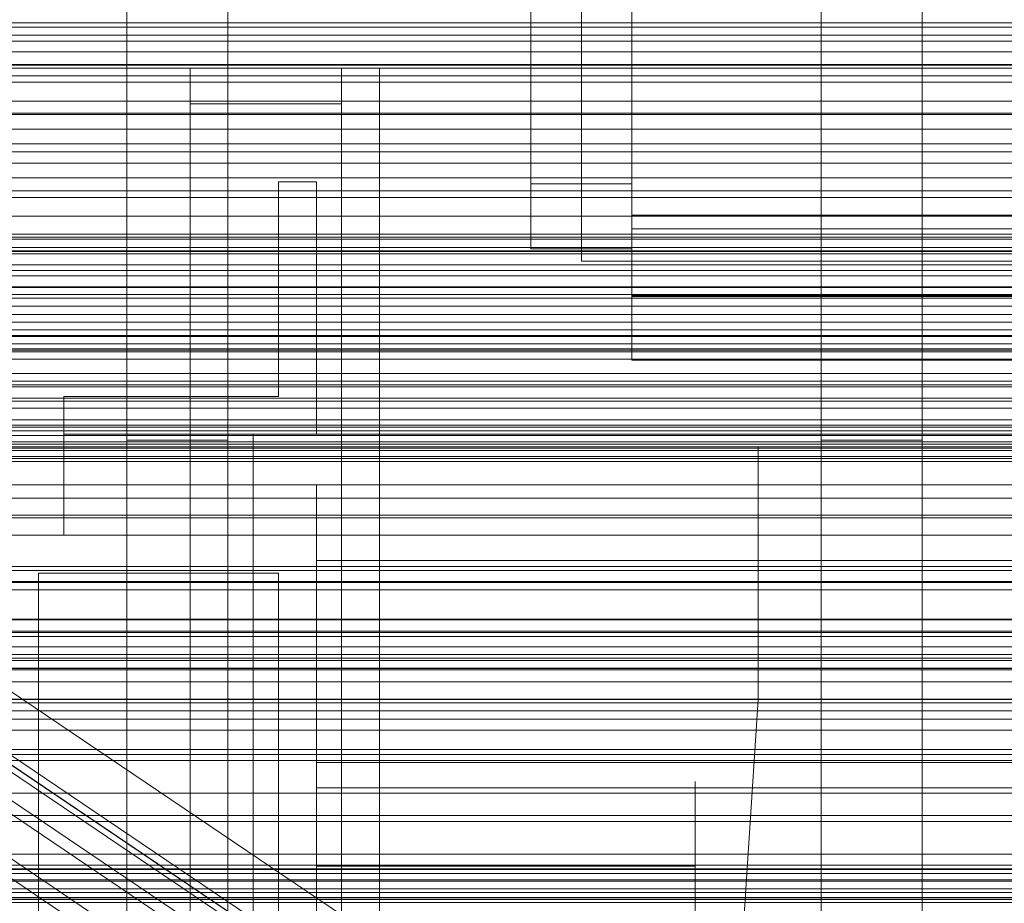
# Model space of a CAD drawing. Header units: millimetres. Extents: x -3490 to 61924, y -72580 to 6847.
# Tile 133 of 256: x -208 to -130, y -34746 to -34676. Entities that reach past the tile are written whole.
import ezdxf

# ---------------------------------------------------------------- set-up
doc = ezdxf.new("R2010")
doc.units = ezdxf.units.MM
for name, color, linetype, lineweight in [('COTAS_O', 1, 'Continuous', 0), ('COTAS_P', 1, 'Continuous', 0), ('frontal_bajante_movil', 7, 'Continuous', 0), ('frontal_briquetadora', 7, 'Continuous', 0), ('frontal_C01', 7, 'Continuous', 0), ('frontal_C03', 7, 'Continuous', 0), ('frontal_C05', 7, 'Continuous', 0), ('frontal_mezcladora', 7, 'Continuous', 0), ('frontal_secador', 7, 'Continuous', 0)]:
    doc.layers.add(name, color=color, linetype=linetype, lineweight=lineweight)
doc.dimstyles.new('R19_100', dxfattribs={"dimtxt": 250, "dimasz": 150, "dimexe": 150, "dimexo": 80, "dimgap": 100, "dimtad": 1, "dimtih": 1, "dimtoh": 1, "dimdsep": 46, "dimcen": 0.09, "dimadec": 0, "dimazin": 0, "dimtfac": 1, "dimtdec": 4, "dimtofl": 0, "dimtmove": 0, "dimatfit": 3, "dimfxl": 1, "dimtolj": 1, "dimtzin": 0, "dimarcsym": 0})

# ---------------------------------------------------------------- blocks, each defined once
blk = doc.blocks.new('DIM_R29_52')
at = {"layer": 'COTAS_P'}
for p, q in [((-1750, -34600), (-1600, -34555)), ((2600, -34600), (2450, -34555)), ((-1750, -35500), (-1750, -34600)), ((-1750, -34600), (2600, -34600)), ((-1750, -34600), (-1600, -34645)), ((2600, -34600), (2450, -34645)), ((2600, -35500), (2600, -34600))]:
    blk.add_line(p, q, dxfattribs=at)
blk.add_text('4350 P', height=250, dxfattribs=at).set_placement((425, -34500))
blk = doc.blocks.new('DIM_R29_58')
at = {"layer": 'COTAS_P'}
for p, q in [((-150, -32300), (550, -32300)), ((550, -32300), (505, -32450)), ((550, -34900), (550, -32300)), ((550, -32300), (595, -32450)), ((550, -34900), (505, -34750)), ((550, -34900), (595, -34750)), ((-150, -34900), (550, -34900))]:
    blk.add_line(p, q, dxfattribs=at)
blk.add_text('2600 P', height=250, rotation=90, dxfattribs=at).set_placement((450, -33600))
blk = doc.blocks.new('DIM_R29_60')
at = {"layer": 'COTAS_O'}
for p, q in [((-650, -33700), (50, -33700)), ((50, -33700), (5, -33850)), ((50, -34900), (50, -33700)), ((50, -33700), (95, -33850)), ((50, -34900), (5, -34750)), ((50, -34900), (95, -34750)), ((-650, -34900), (50, -34900))]:
    blk.add_line(p, q, dxfattribs=at)
blk.add_text('1200 O', height=250, rotation=90, dxfattribs=at).set_placement((-50, -34300))
blk = doc.blocks.new('DIM_R29_61')
at = {"layer": 'COTAS_O'}
for p, q in [((-650, -34200), (-500, -34155)), ((650, -34200), (500, -34155)), ((-650, -34900), (-650, -34200)), ((-650, -34200), (650, -34200)), ((-650, -34200), (-500, -34245)), ((650, -34200), (500, -34245)), ((650, -34900), (650, -34200))]:
    blk.add_line(p, q, dxfattribs=at)
blk.add_text('1300 O', height=250, dxfattribs=at).set_placement((0, -34100))
blk = doc.blocks.new('DIM_R29_66')
at = {"layer": 'COTAS_P'}
for p, q in [((-305, -34680), (395, -34680)), ((395, -34680), (350, -34830)), ((395, -36000), (395, -34680)), ((395, -34680), (440, -34830)), ((395, -36000), (350, -35850)), ((395, -36000), (440, -35850)), ((-305, -36000), (395, -36000))]:
    blk.add_line(p, q, dxfattribs=at)
blk.add_text('1320 P', height=250, rotation=90, dxfattribs=at).set_placement((295, -35340))

msp = doc.modelspace()

# ---------------------------------------------------------------- linework, layer by layer
at = {"layer": 'frontal_bajante_movil'}
for p, q in [((-195, -35227.232), (-195, -34680)), ((-195, -34680), (-183, -34680)), ((-195, -34682.819), (-195, -34680)), ((-183, -34680), (-183, -35227.232)), ((-183, -34809.578), (-183, -34680)), ((-183, -34680), (-180, -34680)), ((-183, -34680), (-183, -34682.819)), ((-180, -35227.232), (-180, -34680)), ((-180, -34680), (-180, -34809.578)), ((-195, -34682.819), (-195, -35230.051)), ((-183, -34682.819), (-195, -34682.819)), ((-183, -35230.051), (-183, -34682.819))]:
    msp.add_line(p, q, dxfattribs=at)
at = {"layer": 'frontal_briquetadora'}
for p, q in [((-160, -34478.149), (-160, -34698)), ((-160, -34703.142), (-160, -34483.291)), ((-160, -34483.291), (-160, -34691.652)), ((-160, -34698.08), (-160, -34489.719)), ((-160, -34489.719), (-160, -34692.717)), ((-168, -34689.16), (-168, -34492.29)), ((-164, -34695.288), (-164, -34492.29)), ((-160, -34695.288), (-160, -34492.29)), ((-160, -34492.29), (-160, -34689.16)), ((-168, -34497.432), (-168, -34694.302)), ((-160, -34694.302), (-160, -34497.432)), ((-164, -34674), (-164, -34695.288)), ((-160, -34695.288), (-160, -34674)), ((-168, -34694.302), (-168, -34689.16)), ((-168, -34689.16), (-160, -34689.16)), ((-160, -34689.16), (-160, -34694.302)), ((-160, -34691.652), (200, -34691.652)), ((-160, -34698.08), (-160, -34691.652)), ((-160, -34692.717), (200, -34692.717)), ((-160, -34695.288), (-160, -34692.717)), ((-168, -34694.302), (-160, -34694.302)), ((-164, -34695.288), (-160, -34695.288)), ((200, -34695.288), (-160, -34695.288)), ((-160, -34698), (200, -34698)), ((-160, -34703.142), (-160, -34698)), ((200, -34698.08), (-160, -34698.08)), ((200, -34703.142), (-160, -34703.142))]:
    msp.add_line(p, q, dxfattribs=at)
at = {"layer": 'frontal_C01'}
for p, q in [((-331.181, -34652.123), (-146.872, -34776.458)), ((-332.629, -34652.472), (-148.32, -34776.807)), ((-330.692, -34653.213), (-146.383, -34777.548)), ((-334.938, -34654.237), (-150.629, -34778.572)), ((-331.197, -34655.668), (-146.887, -34780.003)), ((-337.95, -34657.298), (-153.641, -34781.633)), ((-332.659, -34659.321), (-148.35, -34783.655)), ((450, -34694.46), (-450, -34694.46)), ((-450, -34705.245), (450, -34705.245)), ((-130, -34782.805), (-228.298, -34716.493)), ((-228.298, -34722.274), (-130, -34788.585)), ((-311.15, -34726.722), (311.15, -34726.722)), ((-311.15, -34727.514), (311.15, -34727.514)), ((-311.15, -34727.661), (311.15, -34727.661)), ((-311.15, -34729.982), (311.15, -34729.982)), ((-311.15, -34730.267), (311.15, -34730.267)), ((-311.15, -34733.96), (311.15, -34733.96)), ((-311.15, -34734.362), (311.15, -34734.362)), ((-311.15, -34739.175), (311.15, -34739.175)), ((-311.15, -34739.667), (311.15, -34739.667)), ((-440, -34743.121), (440, -34743.121)), ((-440, -34743.401), (440, -34743.401)), ((-440, -34743.453), (440, -34743.453)), ((-440, -34744.276), (440, -34744.276)), ((-440, -34744.377), (440, -34744.377)), ((-440, -34745.685), (440, -34745.685)), ((-440, -34745.828), (440, -34745.828)), ((311.15, -34745.272), (-311.15, -34745.272)), ((-311.15, -34745.821), (311.15, -34745.821))]:
    msp.add_line(p, q, dxfattribs=at)
at = {"layer": 'frontal_C03'}
for p, q in [((1250, -34676.407), (-1250, -34676.407)), ((-1250, -34676.77), (1250, -34676.77)), ((-1250, -34677.403), (1250, -34677.403)), ((-1250, -34677.867), (1250, -34677.867)), ((1250, -34678.714), (-1250, -34678.714)), ((-1250, -34679.722), (1250, -34679.722)), ((-1250, -34679.772), (1250, -34679.772)), ((-1250, -34680.619), (1250, -34680.619)), ((1250, -34682.624), (-1250, -34682.624)), ((-1250, -34683.571), (1250, -34683.571)), ((1250, -34683.681), (-1250, -34683.681)), ((-1250, -34684.838), (1250, -34684.838)), ((1250, -34685.989), (-1250, -34685.989)), ((1250, -34686.642), (-1250, -34686.642)), ((1250, -34687.523), (-1250, -34687.523)), ((-1250, -34688.686), (1250, -34688.686)), ((-1250, -34690.238), (1250, -34690.238)), ((-1500, -34691.736), (1500, -34691.736)), ((-1500, -34693.159), (1500, -34693.159)), ((-1500, -34693.384), (1500, -34693.384)), ((-1500, -34693.548), (1500, -34693.548)), ((-1500, -34694.206), (1500, -34694.206)), ((-1500, -34694.523), (1500, -34694.523)), ((-1250, -34694.718), (1250, -34694.718)), ((-1500, -34695.569), (1500, -34695.569)), ((-1500, -34696.018), (1500, -34696.018)), ((1250, -34696.45), (-1250, -34696.45)), ((-1500, -34697.382), (1500, -34697.382)), ((1250, -34697.33), (-1250, -34697.33)), ((-1500, -34697.932), (1500, -34697.932)), ((1250, -34698.211), (-1250, -34698.211)), ((1250, -34698.865), (-1250, -34698.865)), ((-1500, -34699.519), (1500, -34699.519)), ((1500, -34700.133), (-1500, -34700.133)), ((1500, -34700.719), (-1500, -34700.719)), ((1250, -34701.172), (-1250, -34701.172)), ((-1250, -34701.258), (1250, -34701.258)), ((-1500, -34701.836), (1500, -34701.836)), ((-1500, -34702.471), (1500, -34702.471)), ((-1250, -34702.229), (1250, -34702.229)), ((-1250, -34703.05), (1250, -34703.05)), ((-1500, -34704.175), (1500, -34704.175)), ((-1500, -34704.789), (1500, -34704.789)), ((1250, -34705.081), (-1250, -34705.081)), ((-1500, -34706.376), (1500, -34706.376)), ((1250, -34706.139), (-1250, -34706.139)), ((-1500, -34706.926), (1500, -34706.926)), ((-1500, -34708.289), (1500, -34708.289)), ((-1250, -34707.858), (1250, -34707.858)), ((-1500, -34708.738), (1500, -34708.738)), ((1250, -34708.446), (-1250, -34708.446)), ((1250, -34709.1), (-1250, -34709.1)), ((-1500, -34709.784), (1500, -34709.784)), ((-1250, -34709.589), (1250, -34709.589)), ((1250, -34709.981), (-1250, -34709.981)), ((-1500, -34710.102), (1500, -34710.102)), ((-1500, -34710.76), (1500, -34710.76)), ((-1500, -34710.924), (1500, -34710.924)), ((-1500, -34711.148), (1500, -34711.148)), ((-1250, -34714.07), (1250, -34714.07)), ((-1250, -34715.622), (1250, -34715.622)), ((-1250, -34719.469), (1250, -34719.469)), ((1250, -34719.787), (-1250, -34719.787)), ((1250, -34720.669), (-1250, -34720.669)), ((-1250, -34720.737), (1250, -34720.737)), ((1250, -34721.322), (-1250, -34721.322)), ((1250, -34723.63), (-1250, -34723.63)), ((-1250, -34723.689), (1250, -34723.689)), ((-1250, -34724.585), (1250, -34724.585)), ((-1250, -34724.687), (1250, -34724.687)), ((1500, -34725.842), (-1500, -34725.842)), ((-1250, -34726.441), (1250, -34726.441)), ((-1250, -34726.905), (1250, -34726.905)), ((-1250, -34727.538), (1250, -34727.538)), ((1250, -34728.596), (-1250, -34728.596)), ((1250, -34730.904), (-1250, -34730.904)), ((1250, -34731.557), (-1250, -34731.557)), ((1250, -34732.439), (-1250, -34732.439)), ((-1500, -34734.825), (1500, -34734.825)), ((1250, -34742.245), (-1250, -34742.245)), ((1250, -34743.126), (-1250, -34743.126)), ((1250, -34743.78), (-1250, -34743.78)), ((1250, -34746.087), (-1250, -34746.087))]:
    msp.add_line(p, q, dxfattribs=at)
at = {"layer": 'frontal_C05'}
for p, q in [((-188, -34706), (-188, -34689)), ((-188, -34689), (-185, -34689)), ((-185, -34706), (-185, -34689)), ((-205, -34706), (-205, -34709)), ((-188, -34706), (-205, -34706)), ((-197.729, -34706), (-197.742, -34706)), ((-197.708, -34706), (-197.729, -34706)), ((-197.681, -34706), (-197.708, -34706)), ((-197.647, -34706), (-197.681, -34706)), ((-197.607, -34706), (-197.647, -34706)), ((-197.56, -34706), (-197.607, -34706)), ((-197.507, -34706), (-197.56, -34706)), ((-197.447, -34706), (-197.507, -34706)), ((-197.382, -34706), (-197.447, -34706)), ((-197.31, -34706), (-197.382, -34706)), ((-197.233, -34706), (-197.31, -34706)), ((-197.15, -34706), (-197.233, -34706)), ((-197.062, -34706), (-197.15, -34706)), ((-196.969, -34706), (-197.062, -34706)), ((-196.87, -34706), (-196.969, -34706)), ((-196.768, -34706), (-196.87, -34706)), ((-196.66, -34706), (-196.768, -34706)), ((-196.549, -34706), (-196.66, -34706)), ((-196.434, -34706), (-196.549, -34706)), ((-196.315, -34706), (-196.434, -34706)), ((-196.193, -34706), (-196.315, -34706)), ((-196.068, -34706), (-196.193, -34706)), ((-195.941, -34706), (-196.068, -34706)), ((-195.811, -34706), (-195.941, -34706)), ((-195.679, -34706), (-195.811, -34706)), ((-195.545, -34706), (-195.679, -34706)), ((-195.41, -34706), (-195.545, -34706)), ((-195.274, -34706), (-195.41, -34706)), ((-195.137, -34706), (-195.274, -34706)), ((-195, -34706), (-195.137, -34706)), ((-194.863, -34706), (-195, -34706)), ((-194.726, -34706), (-194.863, -34706)), ((-194.59, -34706), (-194.726, -34706)), ((-194.455, -34706), (-194.59, -34706)), ((-194.321, -34706), (-194.455, -34706)), ((-194.189, -34706), (-194.321, -34706)), ((-194.059, -34706), (-194.189, -34706)), ((-193.932, -34706), (-194.059, -34706)), ((-193.807, -34706), (-193.932, -34706)), ((-193.685, -34706), (-193.807, -34706)), ((-193.566, -34706), (-193.685, -34706)), ((-193.451, -34706), (-193.566, -34706)), ((-193.34, -34706), (-193.451, -34706)), ((-193.232, -34706), (-193.34, -34706)), ((-193.13, -34706), (-193.232, -34706)), ((-193.031, -34706), (-193.13, -34706)), ((-192.938, -34706), (-193.031, -34706)), ((-192.85, -34706), (-192.938, -34706)), ((-192.767, -34706), (-192.85, -34706)), ((-192.69, -34706), (-192.767, -34706)), ((-192.618, -34706), (-192.69, -34706)), ((-192.553, -34706), (-192.618, -34706)), ((-192.493, -34706), (-192.553, -34706)), ((-192.44, -34706), (-192.493, -34706)), ((-192.393, -34706), (-192.44, -34706)), ((-192.353, -34706), (-192.393, -34706)), ((-192.319, -34706), (-192.353, -34706)), ((-192.292, -34706), (-192.319, -34706)), ((-192.271, -34706), (-192.292, -34706)), ((-192.258, -34706), (-192.271, -34706)), ((-185, -34709), (-185, -34706)), ((-180, -34706), (-180, -34706.066)), ((-180, -34706.263), (-180, -34706.066)), ((-180, -34706.592), (-180, -34706.263)), ((-180, -34707.051), (-180, -34706.592)), ((-180, -34707.639), (-180, -34707.051)), ((-180, -34708.355), (-180, -34707.639)), ((-180, -34709.196), (-180, -34708.355)), ((-205, -34713), (-205, -34709)), ((-205, -34709), (245, -34709)), ((-188, -34709), (-205, -34709)), ((-201.383, -34709), (-201.37, -34709)), ((-201.361, -34709), (-201.378, -34709)), ((-201.37, -34709), (-201.349, -34709)), ((-201.337, -34709), (-201.361, -34709)), ((-201.349, -34709), (-201.321, -34709)), ((-201.306, -34709), (-201.337, -34709)), ((-201.321, -34709), (-201.286, -34709)), ((-201.283, -34709), (-201.319, -34709)), ((-201.267, -34709), (-201.306, -34709)), ((-201.286, -34709), (-201.243, -34709)), ((-201.241, -34709), (-201.283, -34709)), ((-201.272, -34709), (-201.227, -34709)), ((-201.221, -34709), (-201.267, -34709)), ((-201.243, -34709), (-201.194, -34709)), ((-201.227, -34709), (-201.176, -34709)), ((-201.169, -34709), (-201.221, -34709)), ((-201.194, -34709), (-201.137, -34709)), ((-201.134, -34709), (-201.191, -34709)), ((-201.176, -34709), (-201.117, -34709)), ((-201.109, -34709), (-201.169, -34709)), ((-201.137, -34709), (-201.074, -34709)), ((-201.071, -34709), (-201.134, -34709)), ((-201.117, -34709), (-201.052, -34709)), ((-201.043, -34709), (-201.109, -34709)), ((-201.074, -34709), (-201.004, -34709)), ((-201.052, -34709), (-200.98, -34709)), ((-200.97, -34709), (-201.043, -34709)), ((-201.004, -34709), (-200.928, -34709)), ((-200.924, -34709), (-201.001, -34709)), ((-200.98, -34709), (-200.902, -34709)), ((-200.89, -34709), (-200.97, -34709)), ((-200.928, -34709), (-200.845, -34709)), ((-200.842, -34709), (-200.924, -34709)), ((-200.902, -34709), (-200.817, -34709)), ((-200.804, -34709), (-200.89, -34709)), ((-200.845, -34709), (-200.756, -34709)), ((-200.753, -34709), (-200.842, -34709)), ((-200.817, -34709), (-200.727, -34709)), ((-200.713, -34709), (-200.804, -34709)), ((-200.756, -34709), (-200.661, -34709)), ((-200.658, -34709), (-200.753, -34709)), ((-200.727, -34709), (-200.631, -34709)), ((-200.615, -34709), (-200.713, -34709)), ((-200.558, -34709), (-200.658, -34709)), ((-200.631, -34709), (-200.529, -34709)), ((-200.512, -34709), (-200.615, -34709)), ((-200.56, -34709), (-200.455, -34709)), ((-200.529, -34709), (-200.422, -34709)), ((-200.404, -34709), (-200.512, -34709)), ((-200.455, -34709), (-200.344, -34709)), ((-200.422, -34709), (-200.31, -34709)), ((-200.291, -34709), (-200.404, -34709)), ((-200.344, -34709), (-200.228, -34709)), ((-200.31, -34709), (-200.193, -34709)), ((-200.173, -34709), (-200.291, -34709)), ((-200.228, -34709), (-200.107, -34709)), ((-200.193, -34709), (-200.072, -34709)), ((-200.05, -34709), (-200.173, -34709)), ((-200.107, -34709), (-199.983, -34709)), ((-200.072, -34709), (-199.947, -34709)), ((-199.924, -34709), (-200.05, -34709)), ((-199.983, -34709), (-193.205, -34709)), ((-199.947, -34709), (-199.818, -34709)), ((-199.793, -34709), (-199.924, -34709)), ((-199.818, -34709), (-199.685, -34709)), ((-199.659, -34709), (-199.793, -34709)), ((-199.685, -34709), (-199.549, -34709)), ((-199.522, -34709), (-199.659, -34709)), ((-199.549, -34709), (-199.411, -34709)), ((-199.382, -34709), (-199.522, -34709)), ((-199.411, -34709), (-199.269, -34709)), ((-199.24, -34709), (-199.382, -34709)), ((-199.269, -34709), (-199.126, -34709)), ((-199.096, -34709), (-199.24, -34709)), ((-199.126, -34709), (-198.981, -34709)), ((-198.949, -34709), (-199.096, -34709)), ((-198.981, -34709), (-198.834, -34709)), ((-198.802, -34709), (-198.949, -34709)), ((-198.834, -34709), (-198.686, -34709)), ((-198.653, -34709), (-198.802, -34709)), ((-198.686, -34709), (-198.538, -34709)), ((-198.504, -34709), (-198.653, -34709)), ((-198.538, -34709), (-198.389, -34709)), ((-198.354, -34709), (-198.504, -34709)), ((-198.389, -34709), (-198.249, -34709)), ((-198.205, -34709), (-198.354, -34709)), ((-198.249, -34709), (-198.109, -34709)), ((-198.056, -34709), (-198.205, -34709)), ((-198.109, -34709), (-197.97, -34709)), ((-197.908, -34709), (-198.056, -34709)), ((-197.97, -34709), (-197.832, -34709)), ((-197.761, -34709), (-197.908, -34709)), ((-197.832, -34709), (-197.695, -34709)), ((-197.615, -34709), (-197.761, -34709)), ((-197.729, -34709), (-197.742, -34709)), ((-197.708, -34709), (-197.729, -34709)), ((-197.681, -34709), (-197.708, -34709)), ((-197.695, -34709), (-197.56, -34709)), ((-197.647, -34709), (-197.681, -34709)), ((-197.607, -34709), (-197.647, -34709)), ((-197.472, -34709), (-197.615, -34709)), ((-197.56, -34709), (-197.607, -34709)), ((-197.56, -34709), (-197.426, -34709)), ((-197.507, -34709), (-197.56, -34709)), ((-197.447, -34709), (-197.507, -34709)), ((-197.33, -34709), (-197.472, -34709)), ((-197.382, -34709), (-197.447, -34709)), ((-197.426, -34709), (-197.295, -34709)), ((-197.31, -34709), (-197.382, -34709)), ((-197.192, -34709), (-197.33, -34709)), ((-197.233, -34709), (-197.31, -34709)), ((-197.295, -34709), (-197.165, -34709)), ((-197.15, -34709), (-197.233, -34709)), ((-197.056, -34709), (-197.192, -34709)), ((-197.165, -34709), (-197.039, -34709)), ((-197.062, -34709), (-197.15, -34709)), ((-196.969, -34709), (-197.062, -34709)), ((-196.924, -34709), (-197.056, -34709)), ((-197.039, -34709), (-196.915, -34709)), ((-196.87, -34709), (-196.969, -34709)), ((-196.795, -34709), (-196.924, -34709)), ((-196.768, -34709), (-196.87, -34709)), ((-196.795, -34709), (-190.017, -34709)), ((-196.66, -34709), (-196.768, -34709)), ((-196.549, -34709), (-196.66, -34709)), ((-196.434, -34709), (-196.549, -34709)), ((-196.315, -34709), (-196.434, -34709)), ((-196.193, -34709), (-196.315, -34709)), ((-196.068, -34709), (-196.193, -34709)), ((-195.941, -34709), (-196.068, -34709)), ((-195.811, -34709), (-195.941, -34709)), ((-195.679, -34709), (-195.811, -34709)), ((-195.545, -34709), (-195.679, -34709)), ((-195.41, -34709), (-195.545, -34709)), ((-195.274, -34709), (-195.41, -34709)), ((-195.137, -34709), (-195.274, -34709)), ((-195, -34709), (-195.137, -34709)), ((-194.863, -34709), (-195, -34709)), ((-194.726, -34709), (-194.863, -34709)), ((-194.59, -34709), (-194.726, -34709)), ((-194.455, -34709), (-194.59, -34709)), ((-194.321, -34709), (-194.455, -34709)), ((-194.189, -34709), (-194.321, -34709)), ((-194.059, -34709), (-194.189, -34709)), ((-193.932, -34709), (-194.059, -34709)), ((-193.807, -34709), (-193.932, -34709)), ((-193.685, -34709), (-193.807, -34709)), ((-193.566, -34709), (-193.685, -34709)), ((-193.451, -34709), (-193.566, -34709)), ((-193.34, -34709), (-193.451, -34709)), ((-193.232, -34709), (-193.34, -34709)), ((-193.13, -34709), (-193.232, -34709)), ((-193.205, -34709), (-193.085, -34709)), ((-193.031, -34709), (-193.13, -34709)), ((-193.085, -34709), (-192.961, -34709)), ((-192.944, -34709), (-193.076, -34709)), ((-192.938, -34709), (-193.031, -34709)), ((-192.961, -34709), (-192.835, -34709)), ((-192.808, -34709), (-192.944, -34709)), ((-192.85, -34709), (-192.938, -34709)), ((-192.767, -34709), (-192.85, -34709)), ((-192.835, -34709), (-192.705, -34709)), ((-192.67, -34709), (-192.808, -34709)), ((-192.69, -34709), (-192.767, -34709)), ((-192.705, -34709), (-192.574, -34709)), ((-192.618, -34709), (-192.69, -34709)), ((-192.528, -34709), (-192.67, -34709)), ((-192.553, -34709), (-192.618, -34709)), ((-192.574, -34709), (-192.44, -34709)), ((-192.493, -34709), (-192.553, -34709)), ((-192.385, -34709), (-192.528, -34709)), ((-192.44, -34709), (-192.493, -34709)), ((-192.44, -34709), (-192.305, -34709)), ((-192.393, -34709), (-192.44, -34709)), ((-192.353, -34709), (-192.393, -34709)), ((-192.239, -34709), (-192.385, -34709)), ((-192.319, -34709), (-192.353, -34709)), ((-192.292, -34709), (-192.319, -34709)), ((-192.305, -34709), (-192.168, -34709)), ((-192.271, -34709), (-192.292, -34709)), ((-192.258, -34709), (-192.271, -34709)), ((-192.092, -34709), (-192.239, -34709)), ((-192.168, -34709), (-192.03, -34709)), ((-191.944, -34709), (-192.092, -34709)), ((-192.03, -34709), (-191.891, -34709)), ((-191.795, -34709), (-191.944, -34709)), ((-191.891, -34709), (-191.751, -34709)), ((-191.646, -34709), (-191.795, -34709)), ((-191.611, -34709), (-191.751, -34709)), ((-191.496, -34709), (-191.646, -34709)), ((-191.611, -34709), (-191.462, -34709)), ((-191.347, -34709), (-191.496, -34709)), ((-191.462, -34709), (-191.314, -34709)), ((-191.198, -34709), (-191.347, -34709)), ((-191.314, -34709), (-191.166, -34709)), ((-191.051, -34709), (-191.198, -34709)), ((-191.166, -34709), (-191.019, -34709)), ((-190.904, -34709), (-191.051, -34709)), ((-191.019, -34709), (-190.874, -34709)), ((-190.76, -34709), (-190.904, -34709)), ((-190.874, -34709), (-190.731, -34709)), ((-190.618, -34709), (-190.76, -34709)), ((-190.731, -34709), (-190.589, -34709)), ((-190.478, -34709), (-190.618, -34709)), ((-190.589, -34709), (-190.451, -34709)), ((-190.341, -34709), (-190.478, -34709)), ((-190.451, -34709), (-190.315, -34709)), ((-190.207, -34709), (-190.341, -34709)), ((-190.315, -34709), (-190.182, -34709)), ((-190.076, -34709), (-190.207, -34709)), ((-190.182, -34709), (-190.053, -34709)), ((-189.95, -34709), (-190.076, -34709)), ((-190.053, -34709), (-189.928, -34709)), ((-190.017, -34709), (-189.893, -34709)), ((-190, -34709), (-190, -34709.062)), ((-190, -34709.062), (-190, -34709.248)), ((-189.827, -34709), (-189.95, -34709)), ((-189.928, -34709), (-189.807, -34709)), ((-189.773, -34709), (-189.893, -34709)), ((-189.709, -34709), (-189.827, -34709)), ((-189.807, -34709), (-189.69, -34709)), ((-189.658, -34709), (-189.773, -34709)), ((-189.596, -34709), (-189.709, -34709)), ((-189.69, -34709), (-189.578, -34709)), ((-189.547, -34709), (-189.658, -34709)), ((-189.488, -34709), (-189.596, -34709)), ((-189.578, -34709), (-189.471, -34709)), ((-189.442, -34709), (-189.547, -34709)), ((-189.385, -34709), (-189.488, -34709)), ((-189.471, -34709), (-189.369, -34709)), ((-189.342, -34709), (-189.442, -34709)), ((-189.287, -34709), (-189.385, -34709)), ((-189.369, -34709), (-189.273, -34709)), ((-189.247, -34709), (-189.342, -34709)), ((-189.339, -34709), (-189.244, -34709)), ((-189.196, -34709), (-189.287, -34709)), ((-189.273, -34709), (-189.183, -34709)), ((-189.158, -34709), (-189.247, -34709)), ((-189.244, -34709), (-189.155, -34709)), ((-189.11, -34709), (-189.196, -34709)), ((-189.183, -34709), (-189.098, -34709)), ((-189.076, -34709), (-189.158, -34709)), ((-189.155, -34709), (-189.072, -34709)), ((-189.03, -34709), (-189.11, -34709)), ((-189.098, -34709), (-189.02, -34709)), ((-188.999, -34709), (-189.076, -34709)), ((-189.072, -34709), (-188.996, -34709)), ((-188.957, -34709), (-189.03, -34709)), ((-189.02, -34709), (-188.948, -34709)), ((-188.929, -34709), (-188.999, -34709)), ((-188.891, -34709), (-188.957, -34709)), ((-188.948, -34709), (-188.883, -34709)), ((-188.866, -34709), (-188.929, -34709)), ((-188.926, -34709), (-188.863, -34709)), ((-188.831, -34709), (-188.891, -34709)), ((-188.883, -34709), (-188.824, -34709)), ((-188.809, -34709), (-188.866, -34709)), ((-188.863, -34709), (-188.806, -34709)), ((-188.779, -34709), (-188.831, -34709)), ((-188.824, -34709), (-188.773, -34709)), ((-188.759, -34709), (-188.809, -34709)), ((-188.733, -34709), (-188.779, -34709)), ((-188.773, -34709), (-188.728, -34709)), ((-188.717, -34709), (-188.759, -34709)), ((-188.757, -34709), (-188.714, -34709)), ((-188.728, -34709), (-188.69, -34709)), ((-188.681, -34709), (-188.717, -34709)), ((-188.714, -34709), (-188.679, -34709)), ((-188.69, -34709), (-188.66, -34709)), ((-188.653, -34709), (-188.681, -34709)), ((-188.66, -34709), (-188.637, -34709)), ((-188.632, -34709), (-188.653, -34709)), ((-188.637, -34709), (-188.621, -34709)), ((-188.618, -34709), (-188.632, -34709)), ((-188, -34709), (-185, -34709)), ((-180, -34709), (-180, -34709.062)), ((-180, -34709.248), (-180, -34709.062)), ((-180, -34710.162), (-180, -34709.196)), ((-190, -34709.248), (-190, -34709.558)), ((-190, -34709.558), (-190, -34709.991)), ((-190, -34709.991), (-190, -34710.546)), ((-180, -34709.558), (-180, -34709.248)), ((-180, -34709.991), (-180, -34709.558)), ((-180, -34710.546), (-180, -34709.991)), ((-190, -34710.546), (-190, -34711.221)), ((-180, -34711.249), (-180, -34710.162)), ((-180, -34711.221), (-180, -34710.546)), ((-190, -34711.221), (-190, -34712.015)), ((-180, -34712.015), (-180, -34711.221)), ((-180, -34712.454), (-180, -34711.249)), ((-190, -34712.015), (-190, -34712.926)), ((-180, -34712.926), (-180, -34712.015)), ((-205, -34717), (-205, -34713)), ((-205, -34713), (245, -34713)), ((-201.383, -34713), (-201.37, -34713)), ((-201.361, -34713), (-201.378, -34713)), ((-201.37, -34713), (-201.349, -34713)), ((-201.337, -34713), (-201.361, -34713)), ((-201.349, -34713), (-201.321, -34713)), ((-201.306, -34713), (-201.337, -34713)), ((-201.321, -34713), (-201.286, -34713)), ((-201.283, -34713), (-201.319, -34713)), ((-201.267, -34713), (-201.306, -34713)), ((-201.286, -34713), (-201.243, -34713)), ((-201.241, -34713), (-201.283, -34713)), ((-201.272, -34713), (-201.227, -34713)), ((-201.221, -34713), (-201.267, -34713)), ((-201.243, -34713), (-201.194, -34713)), ((-201.227, -34713), (-201.176, -34713)), ((-201.169, -34713), (-201.221, -34713)), ((-201.194, -34713), (-201.137, -34713)), ((-201.134, -34713), (-201.191, -34713)), ((-201.176, -34713), (-201.117, -34713)), ((-201.109, -34713), (-201.169, -34713)), ((-201.137, -34713), (-201.074, -34713)), ((-201.071, -34713), (-201.134, -34713)), ((-201.117, -34713), (-201.052, -34713)), ((-201.043, -34713), (-201.109, -34713)), ((-201.074, -34713), (-201.004, -34713)), ((-201.052, -34713), (-200.98, -34713)), ((-200.97, -34713), (-201.043, -34713)), ((-201.004, -34713), (-200.928, -34713)), ((-200.924, -34713), (-201.001, -34713)), ((-200.98, -34713), (-200.902, -34713)), ((-200.89, -34713), (-200.97, -34713)), ((-200.928, -34713), (-200.845, -34713)), ((-200.842, -34713), (-200.924, -34713)), ((-200.902, -34713), (-200.817, -34713)), ((-200.804, -34713), (-200.89, -34713)), ((-200.845, -34713), (-200.756, -34713)), ((-200.753, -34713), (-200.842, -34713)), ((-200.817, -34713), (-200.727, -34713)), ((-200.713, -34713), (-200.804, -34713)), ((-200.756, -34713), (-200.661, -34713)), ((-200.658, -34713), (-200.753, -34713)), ((-200.727, -34713), (-200.631, -34713)), ((-200.615, -34713), (-200.713, -34713)), ((-200.558, -34713), (-200.658, -34713)), ((-200.631, -34713), (-200.529, -34713)), ((-200.512, -34713), (-200.615, -34713)), ((-200.56, -34713), (-200.455, -34713)), ((-200.529, -34713), (-200.422, -34713)), ((-200.404, -34713), (-200.512, -34713)), ((-200.455, -34713), (-200.344, -34713)), ((-200.422, -34713), (-200.31, -34713)), ((-200.291, -34713), (-200.404, -34713)), ((-200.344, -34713), (-200.228, -34713)), ((-200.31, -34713), (-200.193, -34713)), ((-200.173, -34713), (-200.291, -34713)), ((-200.228, -34713), (-200.107, -34713)), ((-200.193, -34713), (-200.072, -34713)), ((-200.05, -34713), (-200.173, -34713)), ((-200.107, -34713), (-199.983, -34713)), ((-200.072, -34713), (-199.947, -34713)), ((-199.924, -34713), (-200.05, -34713)), ((-199.983, -34713), (-193.205, -34713)), ((-199.947, -34713), (-199.818, -34713)), ((-199.793, -34713), (-199.924, -34713)), ((-199.818, -34713), (-199.685, -34713)), ((-199.659, -34713), (-199.793, -34713)), ((-199.685, -34713), (-199.549, -34713)), ((-199.522, -34713), (-199.659, -34713)), ((-199.549, -34713), (-199.411, -34713)), ((-199.382, -34713), (-199.522, -34713)), ((-199.411, -34713), (-199.269, -34713)), ((-199.24, -34713), (-199.382, -34713)), ((-199.269, -34713), (-199.126, -34713)), ((-199.096, -34713), (-199.24, -34713)), ((-199.126, -34713), (-198.981, -34713)), ((-198.949, -34713), (-199.096, -34713)), ((-198.981, -34713), (-198.834, -34713)), ((-198.802, -34713), (-198.949, -34713)), ((-198.834, -34713), (-198.686, -34713)), ((-198.653, -34713), (-198.802, -34713)), ((-198.686, -34713), (-198.538, -34713)), ((-198.504, -34713), (-198.653, -34713)), ((-198.538, -34713), (-198.389, -34713)), ((-198.354, -34713), (-198.504, -34713)), ((-198.389, -34713), (-198.249, -34713)), ((-198.205, -34713), (-198.354, -34713)), ((-198.249, -34713), (-198.109, -34713)), ((-198.056, -34713), (-198.205, -34713)), ((-198.109, -34713), (-197.97, -34713)), ((-197.908, -34713), (-198.056, -34713)), ((-197.97, -34713), (-197.832, -34713)), ((-197.761, -34713), (-197.908, -34713)), ((-197.832, -34713), (-197.695, -34713)), ((-197.615, -34713), (-197.761, -34713)), ((-197.729, -34713), (-197.742, -34713)), ((-197.708, -34713), (-197.729, -34713)), ((-197.681, -34713), (-197.708, -34713)), ((-197.695, -34713), (-197.56, -34713)), ((-197.647, -34713), (-197.681, -34713)), ((-197.607, -34713), (-197.647, -34713)), ((-197.472, -34713), (-197.615, -34713)), ((-197.56, -34713), (-197.607, -34713)), ((-197.507, -34713), (-197.56, -34713)), ((-197.56, -34713), (-197.426, -34713)), ((-197.447, -34713), (-197.507, -34713)), ((-197.33, -34713), (-197.472, -34713)), ((-197.382, -34713), (-197.447, -34713)), ((-197.426, -34713), (-197.295, -34713)), ((-197.31, -34713), (-197.382, -34713)), ((-197.192, -34713), (-197.33, -34713)), ((-197.233, -34713), (-197.31, -34713)), ((-197.295, -34713), (-197.165, -34713)), ((-197.15, -34713), (-197.233, -34713)), ((-197.056, -34713), (-197.192, -34713)), ((-197.165, -34713), (-197.039, -34713)), ((-197.062, -34713), (-197.15, -34713)), ((-196.969, -34713), (-197.062, -34713)), ((-196.924, -34713), (-197.056, -34713)), ((-197.039, -34713), (-196.915, -34713)), ((-196.87, -34713), (-196.969, -34713)), ((-196.795, -34713), (-196.924, -34713)), ((-196.768, -34713), (-196.87, -34713)), ((-196.795, -34713), (-190.017, -34713)), ((-196.66, -34713), (-196.768, -34713)), ((-196.549, -34713), (-196.66, -34713)), ((-196.434, -34713), (-196.549, -34713)), ((-196.315, -34713), (-196.434, -34713)), ((-196.193, -34713), (-196.315, -34713)), ((-196.068, -34713), (-196.193, -34713)), ((-195.941, -34713), (-196.068, -34713)), ((-195.811, -34713), (-195.941, -34713)), ((-195.679, -34713), (-195.811, -34713)), ((-195.545, -34713), (-195.679, -34713)), ((-195.41, -34713), (-195.545, -34713)), ((-195.274, -34713), (-195.41, -34713)), ((-195.137, -34713), (-195.274, -34713)), ((-195, -34713), (-195.137, -34713)), ((-194.863, -34713), (-195, -34713)), ((-194.726, -34713), (-194.863, -34713)), ((-194.59, -34713), (-194.726, -34713)), ((-194.455, -34713), (-194.59, -34713)), ((-194.321, -34713), (-194.455, -34713)), ((-194.189, -34713), (-194.321, -34713)), ((-194.059, -34713), (-194.189, -34713)), ((-193.932, -34713), (-194.059, -34713)), ((-193.807, -34713), (-193.932, -34713)), ((-193.685, -34713), (-193.807, -34713)), ((-193.566, -34713), (-193.685, -34713)), ((-193.451, -34713), (-193.566, -34713)), ((-193.34, -34713), (-193.451, -34713)), ((-193.232, -34713), (-193.34, -34713)), ((-193.13, -34713), (-193.232, -34713)), ((-193.205, -34713), (-193.085, -34713)), ((-193.031, -34713), (-193.13, -34713)), ((-193.085, -34713), (-192.961, -34713)), ((-192.944, -34713), (-193.076, -34713)), ((-192.938, -34713), (-193.031, -34713)), ((-192.961, -34713), (-192.835, -34713)), ((-192.808, -34713), (-192.944, -34713)), ((-192.85, -34713), (-192.938, -34713)), ((-192.767, -34713), (-192.85, -34713)), ((-192.835, -34713), (-192.705, -34713)), ((-192.67, -34713), (-192.808, -34713)), ((-192.69, -34713), (-192.767, -34713)), ((-192.705, -34713), (-192.574, -34713)), ((-192.618, -34713), (-192.69, -34713)), ((-192.528, -34713), (-192.67, -34713)), ((-192.553, -34713), (-192.618, -34713)), ((-192.574, -34713), (-192.44, -34713)), ((-192.493, -34713), (-192.553, -34713)), ((-192.385, -34713), (-192.528, -34713)), ((-192.44, -34713), (-192.493, -34713)), ((-192.393, -34713), (-192.44, -34713)), ((-192.44, -34713), (-192.305, -34713)), ((-192.353, -34713), (-192.393, -34713)), ((-192.239, -34713), (-192.385, -34713)), ((-192.319, -34713), (-192.353, -34713)), ((-192.292, -34713), (-192.319, -34713)), ((-192.305, -34713), (-192.168, -34713)), ((-192.271, -34713), (-192.292, -34713)), ((-192.258, -34713), (-192.271, -34713)), ((-192.092, -34713), (-192.239, -34713)), ((-192.168, -34713), (-192.03, -34713)), ((-191.944, -34713), (-192.092, -34713)), ((-192.03, -34713), (-191.891, -34713)), ((-191.795, -34713), (-191.944, -34713)), ((-191.891, -34713), (-191.751, -34713)), ((-191.646, -34713), (-191.795, -34713)), ((-191.611, -34713), (-191.751, -34713)), ((-191.496, -34713), (-191.646, -34713)), ((-191.611, -34713), (-191.462, -34713)), ((-191.347, -34713), (-191.496, -34713)), ((-191.462, -34713), (-191.314, -34713)), ((-191.198, -34713), (-191.347, -34713)), ((-191.314, -34713), (-191.166, -34713)), ((-191.051, -34713), (-191.198, -34713)), ((-191.166, -34713), (-191.019, -34713)), ((-190.904, -34713), (-191.051, -34713)), ((-191.019, -34713), (-190.874, -34713)), ((-190.76, -34713), (-190.904, -34713)), ((-190.874, -34713), (-190.731, -34713)), ((-190.618, -34713), (-190.76, -34713)), ((-190.731, -34713), (-190.589, -34713)), ((-190.478, -34713), (-190.618, -34713)), ((-190.589, -34713), (-190.451, -34713)), ((-190.341, -34713), (-190.478, -34713)), ((-190.451, -34713), (-190.315, -34713)), ((-190.207, -34713), (-190.341, -34713)), ((-190.315, -34713), (-190.182, -34713)), ((-190.076, -34713), (-190.207, -34713)), ((-190.182, -34713), (-190.053, -34713)), ((-189.95, -34713), (-190.076, -34713)), ((-190.053, -34713), (-189.928, -34713)), ((-190.017, -34713), (-189.893, -34713)), ((-190, -34712.926), (-190, -34713.952)), ((-190, -34712.96), (-190, -34713.017)), ((-190, -34713.189), (-190, -34713.017)), ((-189.827, -34713), (-189.95, -34713)), ((-189.928, -34713), (-189.807, -34713)), ((-189.773, -34713), (-189.893, -34713)), ((-189.709, -34713), (-189.827, -34713)), ((-189.807, -34713), (-189.69, -34713)), ((-189.658, -34713), (-189.773, -34713)), ((-189.596, -34713), (-189.709, -34713)), ((-189.69, -34713), (-189.578, -34713)), ((-189.547, -34713), (-189.658, -34713)), ((-189.488, -34713), (-189.596, -34713)), ((-189.578, -34713), (-189.471, -34713)), ((-189.442, -34713), (-189.547, -34713)), ((-189.385, -34713), (-189.488, -34713)), ((-189.471, -34713), (-189.369, -34713)), ((-189.342, -34713), (-189.442, -34713)), ((-189.287, -34713), (-189.385, -34713)), ((-189.369, -34713), (-189.273, -34713)), ((-189.247, -34713), (-189.342, -34713)), ((-189.339, -34713), (-189.244, -34713)), ((-189.196, -34713), (-189.287, -34713)), ((-189.273, -34713), (-189.183, -34713)), ((-189.158, -34713), (-189.247, -34713)), ((-189.244, -34713), (-189.155, -34713)), ((-189.11, -34713), (-189.196, -34713)), ((-189.183, -34713), (-189.098, -34713)), ((-189.076, -34713), (-189.158, -34713)), ((-189.155, -34713), (-189.072, -34713)), ((-189.03, -34713), (-189.11, -34713)), ((-189.098, -34713), (-189.02, -34713)), ((-188.999, -34713), (-189.076, -34713)), ((-189.072, -34713), (-188.996, -34713)), ((-188.957, -34713), (-189.03, -34713)), ((-189.02, -34713), (-188.948, -34713)), ((-188.929, -34713), (-188.999, -34713)), ((-188.891, -34713), (-188.957, -34713)), ((-188.948, -34713), (-188.883, -34713)), ((-188.866, -34713), (-188.929, -34713)), ((-188.926, -34713), (-188.863, -34713)), ((-188.831, -34713), (-188.891, -34713)), ((-188.883, -34713), (-188.824, -34713)), ((-188.809, -34713), (-188.866, -34713)), ((-188.863, -34713), (-188.806, -34713)), ((-188.779, -34713), (-188.831, -34713)), ((-188.824, -34713), (-188.773, -34713)), ((-188.759, -34713), (-188.809, -34713)), ((-188.733, -34713), (-188.779, -34713)), ((-188.773, -34713), (-188.728, -34713)), ((-188.717, -34713), (-188.759, -34713)), ((-188.757, -34713), (-188.714, -34713)), ((-188.728, -34713), (-188.69, -34713)), ((-188.681, -34713), (-188.717, -34713)), ((-188.714, -34713), (-188.679, -34713)), ((-188.69, -34713), (-188.66, -34713)), ((-188.653, -34713), (-188.681, -34713)), ((-188.66, -34713), (-188.637, -34713)), ((-188.632, -34713), (-188.653, -34713)), ((-188.637, -34713), (-188.621, -34713)), ((-188.618, -34713), (-188.632, -34713)), ((-185, -34713), (-185, -34713.057)), ((-185, -34713.057), (-185, -34713.229)), ((-180, -34713.776), (-180, -34712.454)), ((-180, -34713.952), (-180, -34712.926)), ((-180, -34713), (-180, -34713.057)), ((-180, -34713.057), (-180, -34713.229)), ((-190, -34713.474), (-190, -34713.189)), ((-190, -34713.873), (-190, -34713.474)), ((-190, -34714.384), (-190, -34713.873)), ((-185, -34713.229), (-185, -34713.514)), ((-185, -34713.514), (-185, -34713.912)), ((-180, -34713.229), (-180, -34713.514)), ((-180, -34713.514), (-180, -34713.912)), ((-180, -34715.209), (-180, -34713.776)), ((-190, -34713.952), (-190, -34715.089)), ((-190, -34715.005), (-190, -34714.384)), ((-185, -34713.912), (-185, -34714.422)), ((-185, -34714.422), (-185, -34715.044)), ((-180, -34713.912), (-180, -34714.422)), ((-180, -34715.089), (-180, -34713.952)), ((-180, -34714.422), (-180, -34715.044)), ((-190, -34715.737), (-190, -34715.005)), ((-190, -34715.089), (-190, -34716.335)), ((-185, -34715.044), (-185, -34715.774)), ((-180, -34715.044), (-180, -34715.774)), ((-180, -34716.335), (-180, -34715.089)), ((-180, -34716.752), (-180, -34715.209)), ((-190, -34716.575), (-190, -34715.737)), ((-185, -34715.774), (-185, -34716.612)), ((-180, -34715.774), (-180, -34716.612)), ((-210, -34717), (-185, -34717)), ((-205, -34717), (245, -34717)), ((-197.729, -34717), (-197.742, -34717)), ((-197.708, -34717), (-197.729, -34717)), ((-197.681, -34717), (-197.708, -34717)), ((-197.647, -34717), (-197.681, -34717)), ((-197.607, -34717), (-197.647, -34717)), ((-197.56, -34717), (-197.607, -34717)), ((-197.507, -34717), (-197.56, -34717)), ((-197.447, -34717), (-197.507, -34717)), ((-197.382, -34717), (-197.447, -34717)), ((-197.31, -34717), (-197.382, -34717)), ((-197.233, -34717), (-197.31, -34717)), ((-197.15, -34717), (-197.233, -34717)), ((-197.062, -34717), (-197.15, -34717)), ((-196.969, -34717), (-197.062, -34717)), ((-196.87, -34717), (-196.969, -34717)), ((-196.768, -34717), (-196.87, -34717)), ((-196.66, -34717), (-196.768, -34717)), ((-196.549, -34717), (-196.66, -34717)), ((-196.434, -34717), (-196.549, -34717)), ((-196.315, -34717), (-196.434, -34717)), ((-196.193, -34717), (-196.315, -34717)), ((-196.068, -34717), (-196.193, -34717)), ((-195.941, -34717), (-196.068, -34717)), ((-195.811, -34717), (-195.941, -34717)), ((-195.679, -34717), (-195.811, -34717)), ((-195.545, -34717), (-195.679, -34717)), ((-195.41, -34717), (-195.545, -34717)), ((-195.274, -34717), (-195.41, -34717)), ((-195.137, -34717), (-195.274, -34717)), ((-195, -34717), (-195.137, -34717)), ((-194.863, -34717), (-195, -34717)), ((-194.726, -34717), (-194.863, -34717)), ((-194.59, -34717), (-194.726, -34717)), ((-194.455, -34717), (-194.59, -34717)), ((-194.321, -34717), (-194.455, -34717)), ((-194.189, -34717), (-194.321, -34717)), ((-194.059, -34717), (-194.189, -34717)), ((-193.932, -34717), (-194.059, -34717)), ((-193.807, -34717), (-193.932, -34717)), ((-193.685, -34717), (-193.807, -34717)), ((-193.566, -34717), (-193.685, -34717)), ((-193.451, -34717), (-193.566, -34717)), ((-193.34, -34717), (-193.451, -34717)), ((-193.232, -34717), (-193.34, -34717)), ((-193.13, -34717), (-193.232, -34717)), ((-193.031, -34717), (-193.13, -34717)), ((-192.938, -34717), (-193.031, -34717)), ((-192.85, -34717), (-192.938, -34717)), ((-192.767, -34717), (-192.85, -34717)), ((-192.69, -34717), (-192.767, -34717)), ((-192.618, -34717), (-192.69, -34717)), ((-192.553, -34717), (-192.618, -34717)), ((-192.493, -34717), (-192.553, -34717)), ((-192.44, -34717), (-192.493, -34717)), ((-192.393, -34717), (-192.44, -34717)), ((-192.353, -34717), (-192.393, -34717)), ((-192.319, -34717), (-192.353, -34717)), ((-192.292, -34717), (-192.319, -34717)), ((-192.271, -34717), (-192.292, -34717)), ((-192.258, -34717), (-192.271, -34717)), ((-190, -34716.335), (-190, -34717.688)), ((-190, -34717.519), (-190, -34716.575)), ((-185, -34716.612), (-185, -34717.555)), ((-185, -34792), (-185, -34717)), ((-185, -34737), (-185, -34717)), ((-185, -34717), (225, -34717)), ((-180, -34717.688), (-180, -34716.335)), ((-180, -34716.612), (-180, -34717.555)), ((-180, -34718.4), (-180, -34716.752)), ((-190, -34718.567), (-190, -34717.519)), ((-190, -34717.688), (-190, -34719.143)), ((-185, -34717.555), (-185, -34718.602)), ((-180, -34717.555), (-180, -34718.602)), ((-180, -34719.143), (-180, -34717.688)), ((-190, -34719.714), (-190, -34718.567)), ((-180, -34720.148), (-180, -34718.4)), ((-190, -34719.143), (-190, -34720.698)), ((-185, -34718.602), (-185, -34719.749)), ((-185, -34719), (-185, -34735)), ((-185, -34719), (225, -34719)), ((-180, -34718.602), (-180, -34719.749)), ((-180, -34720.698), (-180, -34719.143)), ((-207, -34720), (-188, -34720)), ((-207, -34789), (-207, -34720)), ((-190, -34720.96), (-190, -34719.714)), ((-188, -34789), (-188, -34720)), ((-185, -34719.749), (-185, -34720.993)), ((-180, -34719.749), (-180, -34720.993)), ((-190, -34720.698), (-190, -34722.347)), ((-180, -34721.993), (-180, -34720.148)), ((-180, -34722.347), (-180, -34720.698)), ((-190, -34722.3), (-190, -34720.96)), ((-185, -34720.993), (-185, -34722.332)), ((-180, -34720.993), (-180, -34722.332)), ((-190, -34723.731), (-190, -34722.3)), ((-190, -34722.347), (-190, -34724.088)), ((-185, -34722.332), (-185, -34723.762)), ((-180, -34723.931), (-180, -34721.993)), ((-180, -34722.332), (-180, -34723.762)), ((-180, -34724.088), (-180, -34722.347)), ((-190, -34725.25), (-190, -34723.731)), ((-185, -34723.762), (-185, -34725.28)), ((-180, -34723.762), (-180, -34725.28)), ((-180, -34725.955), (-180, -34723.931)), ((-190, -34724.088), (-190, -34725.916)), ((-180, -34725.916), (-180, -34724.088)), ((-190, -34726.853), (-190, -34725.25)), ((-185, -34725.28), (-185, -34726.881)), ((-180, -34725.28), (-180, -34726.881)), ((-190, -34725.916), (-190, -34727.826)), ((-180, -34727.826), (-180, -34725.916)), ((-180, -34728.062), (-180, -34725.955)), ((-190, -34728.536), (-190, -34726.853)), ((-185, -34726.881), (-185, -34728.562)), ((-180, -34726.881), (-180, -34728.562)), ((-190, -34727.826), (-190, -34729.813)), ((-180, -34729.813), (-180, -34727.826)), ((-190, -34730.295), (-190, -34728.536)), ((-185, -34728.562), (-185, -34730.319)), ((-180, -34730.245), (-180, -34728.062)), ((-180, -34728.562), (-180, -34730.319)), ((-190, -34729.813), (-190, -34731.873)), ((-180, -34731.873), (-180, -34729.813)), ((-180, -34732.5), (-180, -34730.245)), ((-190, -34732.124), (-190, -34730.295)), ((-185, -34730.319), (-185, -34732.148)), ((-180, -34730.319), (-180, -34732.148)), ((-190, -34731.873), (-190, -34734)), ((-190, -34734.021), (-190, -34732.124)), ((-185, -34732.148), (-185, -34734.043)), ((-180, -34734), (-180, -34731.873)), ((-180, -34732.148), (-180, -34734.043)), ((-180, -34734.821), (-180, -34732.5)), ((-190, -34734), (-190, -34736.189)), ((-190, -34735.98), (-190, -34734.021)), ((-185, -34734.043), (-185, -34736)), ((-180, -34736.189), (-180, -34734)), ((-180, -34734.043), (-180, -34736)), ((-180, -34737.202), (-180, -34734.821)), ((-185, -34735), (225, -34735)), ((-190, -34737.996), (-190, -34735.98)), ((-190, -34736.189), (-190, -34738.436)), ((-185, -34736), (-185, -34738.014)), ((-185, -34736.5), (-185, -34736.528)), ((-180, -34736), (-180, -34738.014)), ((-180, -34738.436), (-180, -34736.189)), ((-180, -34736.5), (-180, -34736.528)), ((-155, -34736.5), (-155, -34736.528)), ((-185, -34736.612), (-185, -34736.528)), ((-185, -34736.751), (-185, -34736.612)), ((-185, -34736.946), (-185, -34736.751)), ((-185, -34737.196), (-185, -34736.946)), ((-185, -34737), (225, -34737)), ((-185, -34737.5), (-185, -34737.196)), ((-180, -34736.612), (-180, -34736.528)), ((-180, -34736.751), (-180, -34736.612)), ((-180, -34736.946), (-180, -34736.751)), ((-180, -34737.196), (-180, -34736.946)), ((-180, -34737.5), (-180, -34737.196)), ((-180, -34739.637), (-180, -34737.202)), ((-155, -34736.528), (-155, -34736.612)), ((-155, -34736.612), (-155, -34736.751)), ((-155, -34736.751), (-155, -34736.946)), ((-155, -34736.946), (-155, -34737.196)), ((-155, -34737.196), (-155, -34737.5)), ((-190, -34740.064), (-190, -34737.996)), ((-185, -34737.857), (-185, -34737.5)), ((-185, -34738.267), (-185, -34737.857)), ((-185, -34738.014), (-185, -34740.081)), ((-180, -34737.857), (-180, -34737.5)), ((-180, -34738.267), (-180, -34737.857)), ((-180, -34738.014), (-180, -34740.081)), ((-155, -34737.5), (-155, -34737.857)), ((-155, -34737.857), (-155, -34738.267)), ((-190, -34738.436), (-190, -34740.733)), ((-185, -34738.728), (-185, -34738.267)), ((-185, -34739.24), (-185, -34738.728)), ((-180, -34738.728), (-180, -34738.267)), ((-180, -34740.733), (-180, -34738.436)), ((-180, -34739.24), (-180, -34738.728)), ((-155, -34738.267), (-155, -34738.728)), ((-155, -34738.728), (-155, -34739.24)), ((-185, -34739.801), (-185, -34739.24)), ((-180, -34739.801), (-180, -34739.24)), ((-180, -34742.12), (-180, -34739.637)), ((-155, -34739.24), (-155, -34739.801)), ((-190, -34742.18), (-190, -34740.064)), ((-185, -34740.41), (-185, -34739.801)), ((-185, -34740.081), (-185, -34742.194)), ((-185, -34741.065), (-185, -34740.41)), ((-180, -34740.41), (-180, -34739.801)), ((-180, -34740.081), (-180, -34742.194)), ((-180, -34741.065), (-180, -34740.41)), ((-155, -34739.801), (-155, -34740.41)), ((-155, -34740.41), (-155, -34741.065)), ((-190, -34740.733), (-190, -34743.076)), ((-185, -34741.764), (-185, -34741.065)), ((-180, -34743.076), (-180, -34740.733)), ((-180, -34741.764), (-180, -34741.065)), ((-155, -34741.065), (-155, -34741.764)), ((-185, -34742.506), (-185, -34741.764)), ((-180, -34742.506), (-180, -34741.764)), ((-155, -34741.764), (-155, -34742.506)), ((-190, -34744.337), (-190, -34742.18)), ((-185, -34742.194), (-185, -34744.35)), ((-185, -34743.29), (-185, -34742.506)), ((-180, -34744.645), (-180, -34742.12)), ((-180, -34742.194), (-180, -34744.35)), ((-180, -34743.29), (-180, -34742.506)), ((-155, -34742.506), (-155, -34743.29)), ((-190, -34743.076), (-190, -34745.458)), ((-185, -34747.157), (-185, -34743.2)), ((-155, -34743.2), (-185, -34743.2)), ((-185, -34744.112), (-185, -34743.29)), ((-180, -34745.458), (-180, -34743.076)), ((-180, -34744.112), (-180, -34743.29)), ((-155, -34747.157), (-155, -34743.2)), ((-155, -34743.29), (-155, -34744.112)), ((-185, -34744.971), (-185, -34744.112)), ((-180, -34744.971), (-180, -34744.112)), ((-155, -34744.112), (-155, -34744.971)), ((-190, -34746.531), (-190, -34744.337)), ((-185, -34744.35), (-185, -34746.541)), ((-185, -34745.866), (-185, -34744.971)), ((-180, -34744.35), (-180, -34746.541)), ((-180, -34747.206), (-180, -34744.645)), ((-180, -34745.866), (-180, -34744.971)), ((-155, -34744.971), (-155, -34745.866)), ((-190, -34745.458), (-190, -34747.874)), ((-185, -34746.793), (-185, -34745.866)), ((-180, -34747.874), (-180, -34745.458)), ((-180, -34746.793), (-180, -34745.866)), ((-155, -34745.866), (-155, -34746.793))]:
    msp.add_line(p, q, dxfattribs=at)
at = {"layer": 'frontal_mezcladora'}
for p, q in [((-200, -34654.654), (-200, -34709.466)), ((-192, -34654.654), (-192, -34709.466)), ((-145, -34654.654), (-145, -34709.466)), ((-137, -34654.654), (-137, -34709.466)), ((-420, -34681.107), (240, -34681.107)), ((-625, -34710), (625, -34710)), ((-625, -34710), (-150, -34710)), ((-200, -34709.466), (-200, -34746.089)), ((-200, -34709.466), (-192, -34709.466)), ((-192, -34709.466), (-192, -34746.089)), ((-150, -34730), (-150, -34710)), ((-145, -34709.466), (-145, -34746.089)), ((-145, -34709.466), (-137, -34709.466)), ((-137, -34709.466), (-137, -34746.089)), ((-420, -34715.398), (240, -34715.398)), ((-625, -34725), (625, -34725)), ((-625, -34730), (625, -34730)), ((-625, -34730), (-150, -34730)), ((-160, -34885), (-150, -34730)), ((150, -34730), (-150, -34730)), ((-420, -34737.414), (240, -34737.414)), ((-420, -34745), (240, -34745)), ((-400, -34745), (220, -34745)), ((-200, -34746.089), (-200, -34758.95)), ((-200, -34746.089), (-192, -34746.089)), ((-192, -34746.089), (-192, -34758.95)), ((-145, -34746.089), (-145, -34758.95)), ((-145, -34746.089), (-137, -34746.089)), ((-137, -34746.089), (-137, -34758.95))]:
    msp.add_line(p, q, dxfattribs=at)
at = {"layer": 'frontal_secador'}
for p, q in [((1250, -34689.715), (-1250, -34689.715)), ((1250, -34702.349), (-1250, -34702.349)), ((1250, -34710.291), (-1250, -34710.291)), ((1250, -34713), (-1250, -34713))]:
    msp.add_line(p, q, dxfattribs=at)

# ---------------------------------------------------------------- dimensions: what is measured, and where the dimension line sits
at = {"layer": 'COTAS_O'}
for p2, distance, picture, middle in [((-650, -33700), -700, 'DIM_R29_60', (50, -34300)), ((650, -34900), 700, 'DIM_R29_61', (0, -34200))]:
    dim = msp.add_aligned_dim(p1=(-650, -34900), p2=p2, distance=distance, text='<> O', dimstyle='R19_100', dxfattribs=at)
    dim.commit()
    dim.dimension.update_dxf_attribs({"geometry": picture, "text_midpoint": middle})
at = {"layer": 'COTAS_P'}
for p1, p2, distance, picture, middle in [((-150, -34900), (-150, -32300), -700, 'DIM_R29_58', (550, -33600)), ((-1750, -35500), (2600, -35500), 900, 'DIM_R29_52', (425, -34600)), ((-305, -36000), (-305, -34680), -700, 'DIM_R29_66', (395, -35340))]:
    dim = msp.add_aligned_dim(p1=p1, p2=p2, distance=distance, text='<> P', dimstyle='R19_100', dxfattribs=at)
    dim.commit()
    dim.dimension.update_dxf_attribs({"geometry": picture, "text_midpoint": middle})

doc.saveas('drawing.dxf')
